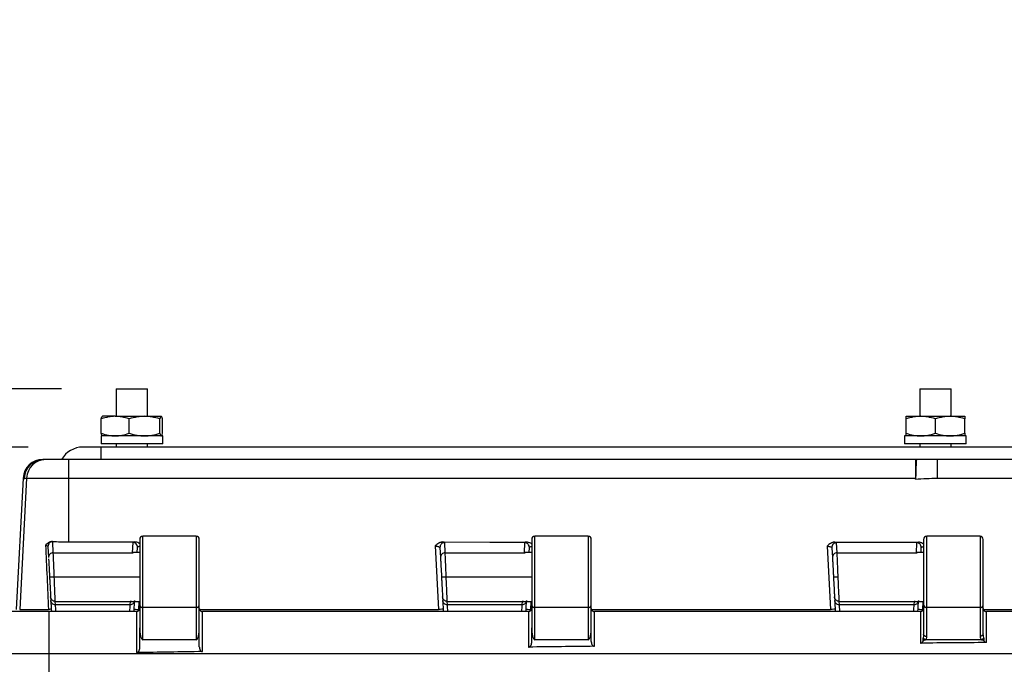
# Model space of a CAD drawing. Header units: inches. Extents: x 1.7 to 75.2, y 1.7 to 57.7.
# Tile 11 of 34: x 7.6 to 13.9, y 42.2 to 46.3. Entities that reach past the tile are written whole.
import ezdxf

# ---------------------------------------------------------------- set-up
doc = ezdxf.new("R2010")
doc.units = ezdxf.units.IN
doc.header["$LTSCALE"] = 7
doc.header["$MEASUREMENT"] = 0
doc.layers.add('DIMENSIONS', color=140, linetype='Continuous', lineweight=25)
doc.styles.add('SLDTEXTSTYLE0', font='TXT', dxfattribs={"width": 0.7})
doc.dimstyles.new('SLDDIMSTYLE0', dxfattribs={"dimtxt": 0.594727, "dimasz": 0.91, "dimexe": 0, "dimexo": 0.0625, "dimgap": 0.148682, "dimtad": 0, "dimtih": 1, "dimtoh": 1, "dimrnd": 1e-09, "dimzin": 12, "dimdsep": 46, "dimtxsty": 'SLDTEXTSTYLE0', "dimsah": 1, "dimcen": 0.09, "dimadec": 0, "dimazin": 3, "dimtfac": 1, "dimtofl": 0, "dimtmove": 0, "dimatfit": 3, "dimfxl": 0, "dimfrac": 2, "dimtolj": 1, "dimtzin": 12, "dimarcsym": 0})
doc.dimstyles.new('SLDDIMSTYLE1', dxfattribs={"dimtxt": 0.594727, "dimasz": 0.91, "dimexe": 0, "dimexo": 0.0625, "dimgap": 0.148682, "dimtad": 0, "dimtih": 1, "dimtoh": 1, "dimrnd": 1e-09, "dimdsep": 46, "dimtxsty": 'SLDTEXTSTYLE0', "dimsah": 1, "dimcen": 0.09, "dimadec": 0, "dimazin": 2, "dimtfac": 1, "dimtmove": 0, "dimatfit": 0, "dimfxl": 0, "dimfrac": 2, "dimtolj": 1, "dimtzin": 12, "dimarcsym": 0})

# ---------------------------------------------------------------- blocks, each defined once
blk = doc.blocks.new('_D_9')
at = {"layer": 'DIMENSIONS'}
for p, q in [((2.9811, 45.4252), (2.7814, 45.4252)), ((2.7814, 45.4252), (2.7814, 44.48)), ((4.7484, 45.4252), (4.9481, 45.4252)), ((4.9481, 45.4252), (4.9481, 44.48)), ((5.8206, 45.4252), (6.6492, 45.4252)), ((6.6492, 45.4252), (6.6492, 43.5946)), ((2.7814, 44.48), (2.9811, 44.48)), ((4.9481, 44.48), (4.7484, 44.48)), ((7.7002, 43.5946), (5.7742, 43.5946)), ((6.6492, 40.9309), (6.6492, 43.5946)), ((17.9108, 40.9309), (5.7742, 40.9309))]:
    blk.add_line(p, q, dxfattribs=at)
for points in [[(6.6492, 43.5946), (6.5092, 42.6846), (6.7892, 42.6846)], [(6.6492, 40.9309), (6.7892, 41.8409), (6.5092, 41.8409)]]:
    blk.add_solid(points, dxfattribs=at)
at = {"layer": 'DIMENSIONS', "char_height": 0.58333, "attachment_point": 1, "style": 'SLDTEXTSTYLE0'}
for s, insert in [('2.66', (2.9811, 46.3103)), ('67.7', (2.9811, 45.2319))]:
    blk.add_mtext(s, dxfattribs=dict(at, insert=insert))
blk = doc.blocks.new('_D_10')
at = {"layer": 'DIMENSIONS'}
for p, q in [((6.6492, 40.9309), (6.6492, 42.6809)), ((17.9108, 40.9309), (5.7742, 40.9309)), ((11.1217, 40.1832), (5.7742, 40.1832)), ((6.6492, 38.5702), (6.6492, 40.1832)), ((2.9811, 38.5702), (2.7814, 38.5702)), ((2.7814, 38.5702), (2.7814, 37.625)), ((4.7484, 38.5702), (4.9481, 38.5702)), ((4.9481, 38.5702), (4.9481, 37.625)), ((5.8206, 38.5702), (6.6492, 38.5702)), ((2.7814, 37.625), (2.9811, 37.625)), ((4.9481, 37.625), (4.7484, 37.625))]:
    blk.add_line(p, q, dxfattribs=at)
for points in [[(6.6492, 40.9309), (6.7892, 41.8409), (6.5092, 41.8409)], [(6.6492, 40.1832), (6.5092, 39.2732), (6.7892, 39.2732)]]:
    blk.add_solid(points, dxfattribs=at)
at = {"layer": 'DIMENSIONS', "char_height": 0.58333, "attachment_point": 1, "style": 'SLDTEXTSTYLE0'}
for s, insert in [('0.75', (2.9811, 39.4553)), ('19.0', (2.9811, 38.3769))]:
    blk.add_mtext(s, dxfattribs=dict(at, insert=insert))
blk = doc.blocks.new('_D_11')
at = {"layer": 'DIMENSIONS'}
for p, q in [((7.9127, 43.9659), (3.0856, 43.9659)), ((3.9606, 43.9659), (3.9606, 43.1832)), ((3.0769, 42.1049), (2.8772, 42.1049)), ((2.8772, 42.1049), (2.8772, 41.1597)), ((4.8442, 42.1049), (5.0439, 42.1049)), ((5.0439, 42.1049), (5.0439, 41.1597)), ((2.8772, 41.1597), (3.0769, 41.1597)), ((5.0439, 41.1597), (4.8442, 41.1597)), ((3.9606, 40.1832), (3.9606, 41.0265)), ((11.1217, 40.1832), (3.0856, 40.1832))]:
    blk.add_line(p, q, dxfattribs=at)
for points in [[(3.9606, 43.9659), (3.8206, 43.0559), (4.1006, 43.0559)], [(3.9606, 40.1832), (4.1006, 41.0932), (3.8206, 41.0932)]]:
    blk.add_solid(points, dxfattribs=at)
at = {"layer": 'DIMENSIONS', "char_height": 0.58333, "attachment_point": 1, "style": 'SLDTEXTSTYLE0'}
for s, insert in [('3.78', (3.0769, 42.99)), ('96.1', (3.0769, 41.9116))]:
    blk.add_mtext(s, dxfattribs=dict(at, insert=insert))

msp = doc.modelspace()

# ---------------------------------------------------------------- linework, layer by layer
for p, q in [((8.2627, 43.9659), (8.2627, 43.7909)), ((8.2627, 43.9659), (8.4627, 43.9659)), ((8.4627, 43.7909), (8.4627, 43.9659)), ((13.3877, 43.9659), (13.3877, 43.7909)), ((13.3877, 43.9659), (13.5877, 43.9659)), ((13.5877, 43.7909), (13.5877, 43.9659)), ((8.1671, 43.6826), (8.1671, 43.7741)), ((8.2563, 43.7909), (8.1754, 43.7909)), ((8.2563, 43.7909), (8.4432, 43.7909)), ((8.3454, 43.6826), (8.3454, 43.7741)), ((8.4432, 43.7909), (8.5496, 43.7909)), ((8.541, 43.6826), (8.541, 43.7741)), ((8.5582, 43.6826), (8.5582, 43.7741)), ((13.3002, 43.7909), (13.3939, 43.7909)), ((13.3002, 43.6826), (13.3002, 43.7741)), ((13.3939, 43.7909), (13.5814, 43.7909)), ((13.4877, 43.6826), (13.4877, 43.7741)), ((13.5814, 43.7909), (13.6752, 43.7909)), ((13.6752, 43.6826), (13.6752, 43.7741)), ((8.1658, 43.6659), (8.1658, 43.6159)), ((8.5595, 43.6659), (8.1658, 43.6659)), ((8.5595, 43.6159), (8.5595, 43.6659)), ((13.2908, 43.6659), (13.2908, 43.6159)), ((13.6845, 43.6659), (13.2908, 43.6659)), ((13.6845, 43.6159), (13.6845, 43.6659)), ((8.1672, 43.5946), (8.0502, 43.5946)), ((8.5595, 43.6159), (8.1658, 43.6159)), ((29.0582, 43.5946), (8.1672, 43.5946)), ((8.1672, 43.5159), (8.1672, 43.5946)), ((8.2627, 43.6159), (8.2627, 43.5946)), ((8.4627, 43.5946), (8.4627, 43.6159)), ((13.6845, 43.6159), (13.2908, 43.6159)), ((13.3877, 43.6159), (13.3877, 43.5946)), ((13.5877, 43.5946), (13.5877, 43.6159)), ((7.8, 43.5159), (7.7938, 43.5159)), ((7.8003, 43.5159), (7.8002, 43.5159)), ((7.8157, 43.5159), (7.8003, 43.5159)), ((7.9584, 43.5159), (7.8157, 43.5159)), ((13.3613, 43.5159), (7.9584, 43.5159)), ((13.3676, 43.5159), (13.3613, 43.5159)), ((23.7248, 43.5159), (13.5006, 43.5159)), ((7.669, 43.3974), (7.625, 42.5585)), ((7.6909, 43.3974), (7.6469, 42.5585)), ((7.669, 43.3974), (7.6752, 43.3974)), ((7.6752, 43.3909), (7.6755, 43.3974)), ((7.6754, 43.3974), (7.6755, 43.3974)), ((7.6755, 43.3974), (7.6909, 43.3974)), ((7.6909, 43.3974), (7.9578, 43.3974)), ((7.9578, 43.3974), (7.9576, 42.9905)), ((7.9578, 43.3974), (13.361, 43.3974)), ((13.361, 43.3974), (13.3613, 43.3974)), ((13.361, 43.3913), (13.361, 43.3974)), ((13.5003, 43.3974), (23.7251, 43.3974)), ((13.361, 43.3909), (13.361, 43.3913)), ((8.7727, 43.0259), (8.4327, 43.0259)), ((8.4327, 42.5712), (8.4327, 43.0259)), ((8.7727, 43.0259), (8.7727, 42.5712)), ((11.2727, 43.0259), (10.9327, 43.0259)), ((10.9327, 42.5712), (10.9327, 43.0259)), ((11.2727, 43.0259), (11.2727, 42.5712)), ((13.7727, 43.0259), (13.4327, 43.0259)), ((13.4327, 42.5712), (13.4327, 43.0259)), ((13.7727, 43.0259), (13.7727, 42.5712)), ((7.8273, 42.9601), (7.831, 42.8896)), ((7.861, 42.921), (7.8573, 42.9915)), ((8.3678, 42.9865), (8.3644, 42.921)), ((8.4127, 43.0059), (8.4127, 42.5862)), ((8.7927, 42.5862), (8.7927, 43.0059)), ((10.2971, 42.9639), (10.3184, 42.5585)), ((10.361, 42.921), (10.3576, 42.9856)), ((10.8677, 42.9853), (10.8644, 42.921)), ((10.9127, 43.0059), (10.9127, 42.5862)), ((11.2927, 42.5862), (11.2927, 43.0059)), ((12.7972, 42.963), (12.8183, 42.5585)), ((12.861, 42.921), (12.8577, 42.9846)), ((13.3677, 42.9845), (13.3644, 42.921)), ((13.4127, 43.0059), (13.4127, 42.5862)), ((13.7927, 42.5862), (13.7927, 43.0059)), ((7.861, 42.921), (8.3644, 42.921)), ((8.3644, 42.921), (8.3713, 42.9201)), ((8.4127, 42.9219), (8.3713, 42.9219)), ((8.396, 42.9219), (8.3977, 42.9551)), ((10.3277, 42.9542), (10.331, 42.8896)), ((10.361, 42.921), (10.8644, 42.921)), ((10.8644, 42.921), (10.8713, 42.9201)), ((10.9127, 42.9219), (10.8713, 42.9219)), ((10.896, 42.9219), (10.8977, 42.9539)), ((12.8277, 42.9532), (12.831, 42.8896)), ((12.861, 42.921), (13.3644, 42.921)), ((13.3644, 42.921), (13.3713, 42.9201)), ((13.4127, 42.9219), (13.3713, 42.9219)), ((13.396, 42.9219), (13.3976, 42.9531)), ((8.4127, 42.7659), (7.8676, 42.7659)), ((10.9127, 42.7659), (10.3676, 42.7659)), ((7.8442, 42.639), (7.8454, 42.6165)), ((7.8741, 42.6108), (8.3512, 42.6108)), ((7.8753, 42.5882), (7.8741, 42.6108)), ((8.35, 42.5882), (7.8753, 42.5882)), ((8.3512, 42.6108), (8.35, 42.5882)), ((8.358, 42.6116), (8.3512, 42.6108)), ((8.358, 42.6099), (8.4127, 42.6099)), ((8.4072, 42.5585), (8.4099, 42.6099)), ((8.4127, 42.5862), (8.4127, 42.4414)), ((8.7927, 42.4414), (8.7927, 42.5862)), ((10.3442, 42.639), (10.3454, 42.6165)), ((10.3741, 42.6108), (10.8512, 42.6108)), ((10.3753, 42.5882), (10.3741, 42.6108)), ((10.85, 42.5882), (10.3753, 42.5882)), ((10.8512, 42.6108), (10.85, 42.5882)), ((10.858, 42.6116), (10.8512, 42.6108)), ((10.858, 42.6099), (10.9127, 42.6099)), ((10.9072, 42.5585), (10.9099, 42.6099)), ((10.9127, 42.5862), (10.9127, 42.4414)), ((11.2927, 42.4414), (11.2927, 42.5862)), ((12.8442, 42.639), (12.8454, 42.6165)), ((12.8741, 42.6108), (13.3512, 42.6108)), ((12.8753, 42.5882), (12.8741, 42.6108)), ((13.35, 42.5882), (12.8753, 42.5882)), ((13.3512, 42.6108), (13.35, 42.5882)), ((13.3583, 42.6108), (13.3512, 42.6108)), ((13.3583, 42.6099), (13.4127, 42.6099)), ((13.4072, 42.5585), (13.4099, 42.6099)), ((13.4127, 42.5862), (13.4127, 42.4009)), ((13.7927, 42.403), (13.7927, 42.5862)), ((7.8318, 42.5459), (7.1587, 42.5459)), ((7.6469, 42.5585), (7.8306, 42.5585)), ((7.8318, 42.5459), (7.832, 42.2778)), ((8.3927, 42.5459), (7.8318, 42.5459)), ((8.3929, 42.5459), (8.3929, 42.2838)), ((8.7727, 42.5712), (8.4327, 42.5712)), ((8.4327, 42.3659), (8.4327, 42.5712)), ((8.7727, 42.5712), (8.7727, 42.3659)), ((8.7942, 42.5585), (10.3184, 42.5585)), ((10.8927, 42.5459), (8.8129, 42.5459)), ((8.8129, 42.2904), (8.8129, 42.5459)), ((10.8928, 42.5459), (10.8928, 42.3191)), ((11.2727, 42.5712), (10.9327, 42.5712)), ((10.9327, 42.3659), (10.9327, 42.5712)), ((11.2727, 42.5712), (11.2727, 42.3659)), ((11.2933, 42.5585), (12.8183, 42.5585)), ((11.3128, 42.324), (11.3128, 42.5459)), ((13.3927, 42.5459), (11.3128, 42.5459)), ((13.3928, 42.5459), (13.3927, 42.5459)), ((13.3928, 42.5459), (13.3928, 42.3445)), ((13.7727, 42.5712), (13.4327, 42.5712)), ((13.4327, 42.3859), (13.4327, 42.5712)), ((13.7727, 42.5712), (13.7727, 42.388)), ((13.7927, 42.5585), (15.3183, 42.5585)), ((13.8128, 42.5459), (13.8127, 42.5459)), ((13.8128, 42.3478), (13.8128, 42.5459)), ((15.8927, 42.5459), (13.8128, 42.5459)), ((8.4127, 42.3151), (8.4127, 42.4414)), ((8.7927, 42.3217), (8.7927, 42.4414)), ((10.9127, 42.3503), (10.9127, 42.4414)), ((11.2927, 42.3553), (11.2927, 42.4414)), ((8.7727, 42.3659), (8.4327, 42.3659)), ((11.2727, 42.3659), (10.9327, 42.3659)), ((13.4268, 42.3659), (13.4228, 42.3659)), ((13.7799, 42.3659), (13.4268, 42.3659)), ((13.7846, 42.3659), (13.7799, 42.3659)), ((7.1821, 42.2778), (7.832, 42.2778)), ((7.832, 42.2778), (29.1855, 42.2778))]:
    msp.add_line(p, q)
at = {"flags": 128}
for points in [[(7.9576, 42.9905), (8.1938, 42.9904), (8.3794, 42.9903)], [(10.3463, 42.9894), (10.6448, 42.9892), (10.8793, 42.9891)], [(12.8463, 42.9884), (13.1447, 42.9884), (13.3792, 42.9883)]]:
    msp.add_lwpolyline(points, dxfattribs=at)
for centre, radius, start, end in [((8.0502, 43.4379), 0.1567, 90, 150.16262), ((7.7938, 43.3909), 0.125, 90, 177), ((7.8003, 43.3909), 0.125, 90.00012, 177.00014), ((7.8157, 43.3909), 0.125, 90.00042, 177.00048), ((13.6999, 43.426), 5.7423, 179.10339, 180.2854), ((25.0104, 43.426), 11.6494, 179.55806, 180.14068), ((8.4327, 43.0059), 0.02, 90, 180), ((8.7727, 43.0059), 0.02, 0, 90), ((10.9327, 43.0059), 0.02, 90, 180), ((11.2727, 43.0059), 0.02, 0, 90), ((13.4327, 43.0059), 0.02, 90, 180), ((13.7727, 43.0059), 0.02, 0, 90), ((8.4305, 42.5891), 0.018, 189.36406, 276.99646), ((8.7749, 42.5891), 0.018, 263.00354, 350.63594), ((10.9305, 42.5891), 0.018, 189.36406, 276.99646), ((11.2749, 42.5891), 0.018, 263.00354, 350.63594), ((13.4305, 42.5891), 0.018, 189.36406, 276.99646), ((13.7749, 42.5891), 0.018, 263.00354, 350.63594), ((10.8777, 42.2455), 3.0458, 179.39256, 181.96873)]:
    msp.add_arc(centre, radius, start, end)
for points, knots in [([(8.2563, 43.7909), (8.242, 43.7909), (8.2279, 43.7895), (8.1988, 43.784), (8.1837, 43.7799), (8.1671, 43.7741)], [0, 0, 0, 0, 0.5, 0.5, 1, 1, 1, 1]), ([(8.1671, 43.7741), (8.1687, 43.7799), (8.1702, 43.784), (8.173, 43.7895), (8.1744, 43.7909), (8.1758, 43.7909)], [0, 0, 0, 0, 0.5, 0.5, 1, 1, 1, 1]), ([(8.3454, 43.7741), (8.3289, 43.7799), (8.3138, 43.784), (8.2846, 43.7895), (8.2706, 43.7909), (8.2563, 43.7909)], [0, 0, 0, 0, 0.5, 0.5, 1, 1, 1, 1]), ([(8.4432, 43.7909), (8.4275, 43.7909), (8.4121, 43.7895), (8.3801, 43.784), (8.3635, 43.7799), (8.3454, 43.7741)], [0, 0, 0, 0, 0.5, 0.5, 1, 1, 1, 1]), ([(8.541, 43.7741), (8.5228, 43.7799), (8.5063, 43.784), (8.4743, 43.7895), (8.4589, 43.7909), (8.4432, 43.7909)], [0, 0, 0, 0, 0.5, 0.5, 1, 1, 1, 1]), ([(8.5496, 43.7909), (8.5482, 43.7909), (8.5468, 43.7895), (8.544, 43.784), (8.5426, 43.7799), (8.541, 43.7741)], [0, 0, 0, 0, 0.5, 0.5, 1, 1, 1, 1]), ([(8.5582, 43.7741), (8.5566, 43.7799), (8.5552, 43.784), (8.5523, 43.7895), (8.551, 43.7909), (8.5496, 43.7909)], [0, 0, 0, 0, 0.5, 0.5, 1, 1, 1, 1]), ([(13.3939, 43.7909), (13.3789, 43.7909), (13.3641, 43.7895), (13.3334, 43.784), (13.3176, 43.7799), (13.3002, 43.7741)], [0, 0, 0, 0, 0.5, 0.5, 1, 1, 1, 1]), ([(13.3002, 43.7741), (13.3002, 43.7799), (13.3002, 43.784), (13.3002, 43.7895), (13.3002, 43.7909), (13.3002, 43.7909)], [0, 0, 0, 0, 0.5, 0.5, 1, 1, 1, 1]), ([(13.4877, 43.7741), (13.4703, 43.7799), (13.4544, 43.784), (13.4238, 43.7895), (13.409, 43.7909), (13.3939, 43.7909)], [0, 0, 0, 0, 0.5, 0.5, 1, 1, 1, 1]), ([(13.5814, 43.7909), (13.5664, 43.7909), (13.5516, 43.7895), (13.5209, 43.784), (13.5051, 43.7799), (13.4877, 43.7741)], [0, 0, 0, 0, 0.5, 0.5, 1, 1, 1, 1]), ([(13.6752, 43.7741), (13.6578, 43.7799), (13.6419, 43.784), (13.6113, 43.7895), (13.5965, 43.7909), (13.5814, 43.7909)], [0, 0, 0, 0, 0.5, 0.5, 1, 1, 1, 1]), ([(13.6752, 43.7909), (13.6752, 43.7909), (13.6752, 43.7895), (13.6752, 43.784), (13.6752, 43.7799), (13.6752, 43.7741)], [0, 0, 0, 0, 0.5, 0.5, 1, 1, 1, 1]), ([(8.1671, 43.6826), (8.1837, 43.6768), (8.1988, 43.6727), (8.2279, 43.6672), (8.242, 43.6659), (8.2563, 43.6659)], [0, 0, 0, 0, 0.5, 0.5, 1, 1, 1, 1]), ([(8.1758, 43.6659), (8.1744, 43.6659), (8.173, 43.6672), (8.1702, 43.6727), (8.1687, 43.6768), (8.1671, 43.6826)], [0, 0, 0, 0, 0.5, 0.5, 1, 1, 1, 1]), ([(8.2563, 43.6659), (8.2706, 43.6659), (8.2846, 43.6672), (8.3138, 43.6727), (8.3289, 43.6768), (8.3454, 43.6826)], [0, 0, 0, 0, 0.5, 0.5, 1, 1, 1, 1]), ([(8.3454, 43.6826), (8.3635, 43.6768), (8.3801, 43.6727), (8.4121, 43.6672), (8.4275, 43.6659), (8.4432, 43.6659)], [0, 0, 0, 0, 0.5, 0.5, 1, 1, 1, 1]), ([(8.4432, 43.6659), (8.4589, 43.6659), (8.4743, 43.6672), (8.5063, 43.6727), (8.5228, 43.6768), (8.541, 43.6826)], [0, 0, 0, 0, 0.5, 0.5, 1, 1, 1, 1]), ([(8.541, 43.6826), (8.5426, 43.6768), (8.544, 43.6727), (8.5468, 43.6672), (8.5482, 43.6659), (8.5496, 43.6659)], [0, 0, 0, 0, 0.5, 0.5, 1, 1, 1, 1]), ([(8.5496, 43.6659), (8.551, 43.6659), (8.5523, 43.6672), (8.5552, 43.6727), (8.5566, 43.6768), (8.5582, 43.6826)], [0, 0, 0, 0, 0.5, 0.5, 1, 1, 1, 1]), ([(13.3002, 43.6826), (13.3176, 43.6768), (13.3334, 43.6727), (13.3641, 43.6672), (13.3789, 43.6659), (13.3939, 43.6659)], [0, 0, 0, 0, 0.5, 0.5, 1, 1, 1, 1]), ([(13.3002, 43.6659), (13.3002, 43.6659), (13.3002, 43.6672), (13.3002, 43.6727), (13.3002, 43.6768), (13.3002, 43.6826)], [0, 0, 0, 0, 0.5, 0.5, 1, 1, 1, 1]), ([(13.3939, 43.6659), (13.409, 43.6659), (13.4238, 43.6672), (13.4544, 43.6727), (13.4703, 43.6768), (13.4877, 43.6826)], [0, 0, 0, 0, 0.5, 0.5, 1, 1, 1, 1]), ([(13.4877, 43.6826), (13.5051, 43.6768), (13.5209, 43.6727), (13.5516, 43.6672), (13.5664, 43.6659), (13.5814, 43.6659)], [0, 0, 0, 0, 0.5, 0.5, 1, 1, 1, 1]), ([(13.5814, 43.6659), (13.5965, 43.6659), (13.6113, 43.6672), (13.6419, 43.6727), (13.6578, 43.6768), (13.6752, 43.6826)], [0, 0, 0, 0, 0.5, 0.5, 1, 1, 1, 1]), ([(13.6752, 43.6826), (13.6752, 43.6768), (13.6752, 43.6727), (13.6752, 43.6672), (13.6752, 43.6659), (13.6752, 43.6659)], [0, 0, 0, 0, 0.5, 0.5, 1, 1, 1, 1]), ([(7.7141, 43.4816), (7.7141, 43.4816), (7.7008, 43.4731), (7.6836, 43.4435), (7.678, 43.4128), (7.6752, 43.3974)], [0, 0, 0, 0, 0.0016879, 0.500844, 1, 1, 1, 1]), ([(7.6754, 43.3974), (7.6771, 43.429), (7.6915, 43.4598), (7.737, 43.5034), (7.7686, 43.5159), (7.8002, 43.5159)], [0, 0, 0, 0, 0.5, 0.5, 1, 1, 1, 1]), ([(13.3676, 43.5159), (13.3665, 43.5159), (13.3655, 43.5034), (13.3634, 43.4597), (13.3624, 43.429), (13.3613, 43.3974)], [0, 0, 0, 0, 0.5, 0.5, 1, 1, 1, 1]), ([(13.5003, 43.3974), (13.5003, 43.429), (13.5003, 43.4597), (13.5004, 43.4924), (13.5004, 43.5011), (13.5005, 43.5128), (13.5006, 43.5159), (13.5006, 43.5159)], [0, 0, 0, 0, 0.5, 0.5, 0.75, 0.75, 1, 1, 1, 1]), ([(7.8564, 42.9926), (7.8562, 42.9926), (7.8559, 42.9926), (7.8553, 42.9926), (7.8543, 42.9926), (7.8522, 42.9925), (7.8481, 42.9921), (7.8402, 42.9901), (7.8307, 42.9854), (7.8207, 42.9778), (7.815, 42.9721), (7.8119, 42.9689)], [0, 0, 0, 0, 0.008517, 0.017168, 0.034453, 0.068968, 0.137904, 0.276105, 0.54103, 0.74611, 1, 1, 1, 1]), ([(7.8573, 42.9915), (7.8492, 42.9915), (7.8411, 42.988), (7.83, 42.9763), (7.8269, 42.9681), (7.8273, 42.9601)], [0, 0, 0, 0, 0.5, 0.5, 1, 1, 1, 1]), ([(8.3977, 42.9551), (8.3982, 42.9631), (8.3951, 42.9713), (8.384, 42.983), (8.3759, 42.9864), (8.3678, 42.9865)], [0, 0, 0, 0, 0.5, 0.5, 1, 1, 1, 1]), ([(8.4127, 42.9775), (8.4106, 42.9793), (8.405, 42.9842), (8.3934, 42.9886), (8.3841, 42.9897), (8.3794, 42.9903)], [0, 0, 0, 0, 0.224162, 0.611325, 1, 1, 1, 1]), ([(8.3977, 42.9551), (8.3983, 42.9561), (8.3994, 42.9583), (8.4051, 42.961), (8.4107, 42.9622), (8.4127, 42.9626)], [0, 0, 0, 0, 0.389011, 0.7770735, 1, 1, 1, 1]), ([(10.3463, 42.9894), (10.345, 42.9893), (10.3423, 42.9892), (10.3382, 42.9887), (10.3342, 42.9878), (10.3303, 42.9866), (10.3265, 42.9852), (10.3229, 42.9836), (10.3165, 42.9802), (10.3075, 42.974), (10.3007, 42.9673), (10.2971, 42.9639)], [0, 0, 0, 0, 0.071464, 0.14315, 0.214881, 0.286433, 0.357593, 0.428178, 0.498069, 0.737993, 1, 1, 1, 1]), ([(10.2971, 42.9639), (10.3051, 42.9635), (10.3129, 42.9621), (10.3242, 42.9586), (10.3275, 42.9563), (10.3277, 42.9542)], [0, 0, 0, 0, 0.5, 0.5, 1, 1, 1, 1]), ([(10.3576, 42.9856), (10.3495, 42.9856), (10.3414, 42.9821), (10.3303, 42.9704), (10.3272, 42.9622), (10.3277, 42.9542)], [0, 0, 0, 0, 0.5, 0.5, 1, 1, 1, 1]), ([(10.8977, 42.9539), (10.8981, 42.962), (10.8951, 42.9701), (10.8839, 42.9818), (10.8758, 42.9853), (10.8677, 42.9853)], [0, 0, 0, 0, 0.5, 0.5, 1, 1, 1, 1]), ([(10.9127, 42.9762), (10.9106, 42.9781), (10.905, 42.983), (10.8933, 42.9874), (10.884, 42.9886), (10.8793, 42.9891)], [0, 0, 0, 0, 0.226866, 0.61268, 1, 1, 1, 1]), ([(10.8977, 42.9539), (10.8982, 42.955), (10.8994, 42.9571), (10.9051, 42.9599), (10.9106, 42.961), (10.9127, 42.9614)], [0, 0, 0, 0, 0.387803, 0.774663, 1, 1, 1, 1]), ([(12.8463, 42.9884), (12.845, 42.9884), (12.8423, 42.9883), (12.8382, 42.9878), (12.8342, 42.9869), (12.8303, 42.9857), (12.8265, 42.9843), (12.8229, 42.9827), (12.8165, 42.9793), (12.8076, 42.9731), (12.8007, 42.9664), (12.7972, 42.963)], [0, 0, 0, 0, 0.0714657, 0.1431534, 0.2148846, 0.2864374, 0.357596, 0.4281799, 0.4980687, 0.7380044, 1, 1, 1, 1]), ([(12.7972, 42.963), (12.8051, 42.9625), (12.813, 42.9612), (12.8243, 42.9576), (12.8276, 42.9554), (12.8277, 42.9532)], [0, 0, 0, 0, 0.5, 0.5, 1, 1, 1, 1]), ([(12.8577, 42.9846), (12.8495, 42.9846), (12.8415, 42.9812), (12.8303, 42.9695), (12.8273, 42.9613), (12.8277, 42.9532)], [0, 0, 0, 0, 0.5, 0.5, 1, 1, 1, 1]), ([(13.3976, 42.9531), (13.3981, 42.9611), (13.395, 42.9693), (13.3839, 42.981), (13.3758, 42.9845), (13.3677, 42.9845)], [0, 0, 0, 0, 0.5, 0.5, 1, 1, 1, 1]), ([(13.4127, 42.9753), (13.4106, 42.9772), (13.4049, 42.9821), (13.3932, 42.9866), (13.3839, 42.9877), (13.3792, 42.9883)], [0, 0, 0, 0, 0.229092, 0.613794, 1, 1, 1, 1]), ([(13.3976, 42.9531), (13.3982, 42.9541), (13.3993, 42.9563), (13.4051, 42.959), (13.4106, 42.9602), (13.4127, 42.9606)], [0, 0, 0, 0, 0.386853, 0.772767, 1, 1, 1, 1]), ([(7.861, 42.921), (7.8529, 42.921), (7.8448, 42.9175), (7.8337, 42.9058), (7.8306, 42.8976), (7.831, 42.8896)], [0, 0, 0, 0, 0.5, 0.5, 1, 1, 1, 1]), ([(7.8676, 42.7659), (7.866, 42.8039), (7.8644, 42.8416), (7.8626, 42.8842), (7.8621, 42.896), (7.8613, 42.9133), (7.8611, 42.9189), (7.861, 42.921)], [0, 0, 0, 0, 0.5, 0.5, 0.75, 0.75, 1, 1, 1, 1]), ([(10.361, 42.921), (10.3529, 42.921), (10.3448, 42.9175), (10.3337, 42.9058), (10.3306, 42.8976), (10.331, 42.8896)], [0, 0, 0, 0, 0.5, 0.5, 1, 1, 1, 1]), ([(10.3676, 42.7659), (10.366, 42.8039), (10.3644, 42.8416), (10.3626, 42.8842), (10.3621, 42.896), (10.3613, 42.9133), (10.3611, 42.9189), (10.361, 42.921)], [0, 0, 0, 0, 0.5, 0.5, 0.75, 0.75, 1, 1, 1, 1]), ([(12.861, 42.921), (12.8529, 42.921), (12.8448, 42.9175), (12.8337, 42.9058), (12.8306, 42.8976), (12.831, 42.8896)], [0, 0, 0, 0, 0.5, 0.5, 1, 1, 1, 1]), ([(12.8676, 42.7659), (12.866, 42.8039), (12.8644, 42.8416), (12.8626, 42.8842), (12.8621, 42.896), (12.8613, 42.9133), (12.8611, 42.9189), (12.861, 42.921)], [0, 0, 0, 0, 0.5, 0.5, 0.75, 0.75, 1, 1, 1, 1]), ([(7.8315, 42.8812), (7.8315, 42.8799), (7.8318, 42.8748), (7.8331, 42.8502), (7.8351, 42.8116), (7.8367, 42.7811), (7.8375, 42.7659)], [0, 0, 0, 0, 0.10649, 0.404198, 0.70205, 1, 1, 1, 1]), ([(10.331, 42.8896), (10.331, 42.8894), (10.3311, 42.889), (10.3311, 42.8877), (10.3313, 42.8852), (10.3315, 42.8814), (10.3318, 42.8751), (10.3322, 42.868), (10.3325, 42.862), (10.3326, 42.8607), (10.3326, 42.8603), (10.3326, 42.8598), (10.3327, 42.8587), (10.3328, 42.8552), (10.3336, 42.8411), (10.3348, 42.818), (10.3361, 42.7938), (10.3367, 42.7819), (10.337, 42.7758), (10.3373, 42.7705), (10.3374, 42.7674), (10.3375, 42.7659)], [0, 0, 0, 0, 0.0195548, 0.0612515, 0.1251135, 0.1890056, 0.2502288, 0.3752407, 0.4065385, 0.4085177, 0.4104939, 0.414437, 0.4222868, 0.4378405, 0.5004295, 0.7495764, 0.8746977, 0.9118952, 0.9490865, 0.9745413, 1, 1, 1, 1]), ([(12.831, 42.8896), (12.831, 42.8894), (12.8311, 42.889), (12.8311, 42.8877), (12.8313, 42.8852), (12.8315, 42.8814), (12.8318, 42.8751), (12.8321, 42.8688), (12.8324, 42.8634), (12.8325, 42.8625), (12.8325, 42.8616), (12.8326, 42.8599), (12.8328, 42.8559), (12.8336, 42.8411), (12.8348, 42.818), (12.8361, 42.7938), (12.8367, 42.7819), (12.837, 42.7758), (12.8373, 42.7705), (12.8374, 42.7674), (12.8375, 42.7659)], [0, 0, 0, 0, 0.019467, 0.061163, 0.125113, 0.188993, 0.250229, 0.375241, 0.384698, 0.394072, 0.399919, 0.406541, 0.437841, 0.50043, 0.749576, 0.874698, 0.911901, 0.949098, 0.974547, 1, 1, 1, 1]), ([(7.8375, 42.7659), (7.8376, 42.7647), (7.8378, 42.7609), (7.8382, 42.7532), (7.8387, 42.7427), (7.8393, 42.7313), (7.8401, 42.7165), (7.8407, 42.7052), (7.8411, 42.6978), (7.8411, 42.697), (7.8411, 42.697), (7.8411, 42.697), (7.8411, 42.697), (7.8411, 42.6969), (7.8411, 42.6969), (7.8411, 42.6969), (7.8411, 42.6968), (7.8412, 42.6966), (7.8412, 42.6963), (7.8412, 42.6958), (7.8412, 42.6952), (7.8412, 42.6948), (7.8413, 42.693), (7.8416, 42.6882), (7.8422, 42.6765), (7.8429, 42.6634), (7.8434, 42.6535), (7.8437, 42.6476), (7.8439, 42.6434), (7.8441, 42.6405), (7.8441, 42.6395), (7.8442, 42.639)], [0, 0, 0, 0, 0.019353, 0.061061, 0.125145, 0.188963, 0.250265, 0.375231, 0.390872, 0.39088, 0.390887, 0.390903, 0.390933, 0.390994, 0.391115, 0.391356, 0.391833, 0.392763, 0.394531, 0.397703, 0.402587, 0.405523, 0.406513, 0.43779, 0.500322, 0.648999, 0.750055, 0.802856, 0.875035, 0.947946, 1, 1, 1, 1]), ([(7.8676, 42.7659), (7.8664, 42.7659), (7.8642, 42.7659), (7.861, 42.7659), (7.8581, 42.7659), (7.8554, 42.7659), (7.8531, 42.7659), (7.851, 42.7659), (7.8492, 42.7659), (7.8477, 42.7659), (7.8453, 42.7659), (7.8425, 42.7659), (7.8397, 42.7659), (7.8379, 42.7659), (7.8376, 42.7659), (7.8375, 42.7659)], [0, 0, 0, 0, 0.07301, 0.141747, 0.206172, 0.266234, 0.321903, 0.373172, 0.420056, 0.462586, 0.500792, 0.625493, 0.750384, 0.875226, 1, 1, 1, 1]), ([(7.8741, 42.6108), (7.874, 42.6149), (7.8732, 42.6336), (7.8714, 42.6758), (7.8707, 42.6923), (7.8692, 42.7278), (7.8684, 42.7468), (7.8676, 42.7659)], [0, 0, 0, 0, 0.5, 0.5, 0.75, 0.75, 1, 1, 1, 1]), ([(10.3375, 42.7659), (10.3376, 42.7647), (10.3378, 42.7609), (10.3382, 42.7532), (10.3387, 42.7427), (10.3393, 42.7313), (10.3401, 42.7165), (10.3407, 42.7043), (10.3412, 42.696), (10.3413, 42.6943), (10.3413, 42.6939), (10.3413, 42.6932), (10.3414, 42.6918), (10.3416, 42.6874), (10.3422, 42.6765), (10.3429, 42.6634), (10.3434, 42.6535), (10.3437, 42.6476), (10.3439, 42.6434), (10.3441, 42.6405), (10.3441, 42.6395), (10.3442, 42.639)], [0, 0, 0, 0, 0.019273, 0.060981, 0.125145, 0.188957, 0.250265, 0.375231, 0.406511, 0.408277, 0.410069, 0.413728, 0.421347, 0.43779, 0.500322, 0.649032, 0.750055, 0.802867, 0.875035, 0.947953, 1, 1, 1, 1]), ([(10.3676, 42.7659), (10.3664, 42.7659), (10.3642, 42.7659), (10.361, 42.7659), (10.3581, 42.7659), (10.3554, 42.7659), (10.3531, 42.7659), (10.351, 42.7659), (10.3492, 42.7659), (10.3477, 42.7659), (10.3453, 42.7659), (10.3425, 42.7659), (10.3397, 42.7659), (10.3379, 42.7659), (10.3376, 42.7659), (10.3375, 42.7659)], [0, 0, 0, 0, 0.07301, 0.141747, 0.206171, 0.266234, 0.321902, 0.373171, 0.420055, 0.462585, 0.500792, 0.625493, 0.750384, 0.875226, 1, 1, 1, 1]), ([(10.3741, 42.6108), (10.374, 42.6149), (10.3732, 42.6336), (10.3714, 42.6758), (10.3707, 42.6923), (10.3692, 42.7278), (10.3684, 42.7468), (10.3676, 42.7659)], [0, 0, 0, 0, 0.5, 0.5, 0.75, 0.75, 1, 1, 1, 1]), ([(12.8375, 42.7659), (12.8376, 42.7647), (12.8378, 42.7609), (12.8382, 42.7532), (12.8387, 42.7427), (12.8393, 42.7313), (12.8401, 42.7165), (12.8407, 42.7056), (12.8411, 42.698), (12.8412, 42.6964), (12.8413, 42.6936), (12.8416, 42.6882), (12.8422, 42.6765), (12.8429, 42.6634), (12.8434, 42.6535), (12.8437, 42.6476), (12.8439, 42.6434), (12.8441, 42.6405), (12.8441, 42.6395), (12.8442, 42.639)], [0, 0, 0, 0, 0.019171, 0.060879, 0.125145, 0.188949, 0.250265, 0.375231, 0.383995, 0.393535, 0.406513, 0.43779, 0.500322, 0.649077, 0.750055, 0.802881, 0.875035, 0.947962, 1, 1, 1, 1]), ([(12.8676, 42.7659), (12.8664, 42.7659), (12.8642, 42.7659), (12.861, 42.7659), (12.858, 42.7659), (12.8554, 42.7659), (12.853, 42.7659), (12.851, 42.7659), (12.8492, 42.7659), (12.8477, 42.7659), (12.8452, 42.7659), (12.8421, 42.7659), (12.8394, 42.7659), (12.8378, 42.7659), (12.8376, 42.7659), (12.8375, 42.7659)], [0, 0, 0, 0, 0.073425, 0.142474, 0.207106, 0.267272, 0.322941, 0.374106, 0.420784, 0.463005, 0.5008, 0.640873, 0.770904, 0.8906, 1, 1, 1, 1]), ([(12.8741, 42.6108), (12.874, 42.6149), (12.8732, 42.6336), (12.8714, 42.6758), (12.8707, 42.6923), (12.8692, 42.7278), (12.8684, 42.7468), (12.8676, 42.7659)], [0, 0, 0, 0, 0.5, 0.5, 0.75, 0.75, 1, 1, 1, 1]), ([(7.8741, 42.6108), (7.8665, 42.6108), (7.859, 42.6138), (7.848, 42.6242), (7.8446, 42.6315), (7.8442, 42.639)], [0, 0, 0, 0, 0.5, 0.5, 1, 1, 1, 1]), ([(7.8753, 42.5882), (7.8677, 42.5882), (7.8601, 42.5912), (7.8492, 42.6016), (7.8457, 42.609), (7.8454, 42.6165)], [0, 0, 0, 0, 0.5, 0.5, 1, 1, 1, 1]), ([(7.8455, 42.6128), (7.8457, 42.6099), (7.8461, 42.6029), (7.8474, 42.5772), (7.8486, 42.5544), (7.849, 42.5474)], [0, 0, 0, 0, 0.327269, 0.79304, 1, 1, 1, 1]), ([(7.8782, 42.5459), (7.8779, 42.5499), (7.877, 42.5641), (7.8758, 42.5808), (7.8755, 42.5858), (7.8753, 42.5882)], [0, 0, 0, 0, 0.168564, 0.597975, 1, 1, 1, 1]), ([(8.35, 42.5882), (8.3499, 42.5859), (8.3495, 42.5811), (8.3485, 42.5663), (8.3477, 42.5541), (8.3474, 42.55), (8.3472, 42.5459)], [0, 0, 0, 0, 0.40214, 0.831436, 0.831493, 1, 1, 1, 1]), ([(8.38, 42.6165), (8.3796, 42.609), (8.3762, 42.6016), (8.3652, 42.5912), (8.3576, 42.5882), (8.35, 42.5882)], [0, 0, 0, 0, 0.5, 0.5, 1, 1, 1, 1]), ([(8.3763, 42.5459), (8.377, 42.5596), (8.3784, 42.585), (8.3795, 42.6068), (8.3797, 42.6115), (8.3798, 42.6133)], [0, 0, 0, 0, 0.4178999, 0.7742028, 1, 1, 1, 1]), ([(10.3741, 42.6108), (10.3665, 42.6108), (10.359, 42.6138), (10.348, 42.6242), (10.3446, 42.6315), (10.3442, 42.639)], [0, 0, 0, 0, 0.5, 0.5, 1, 1, 1, 1]), ([(10.3753, 42.5882), (10.3677, 42.5882), (10.3601, 42.5912), (10.3492, 42.6016), (10.3457, 42.609), (10.3454, 42.6165)], [0, 0, 0, 0, 0.5, 0.5, 1, 1, 1, 1]), ([(10.3455, 42.6128), (10.3457, 42.6099), (10.3461, 42.6029), (10.3474, 42.5767), (10.3487, 42.5534), (10.3491, 42.5459)], [0, 0, 0, 0, 0.321591, 0.780924, 1, 1, 1, 1]), ([(10.3753, 42.5882), (10.3743, 42.5857), (10.3722, 42.5806), (10.3755, 42.564), (10.3765, 42.5499), (10.3768, 42.5459)], [0, 0, 0, 0, 0.414882, 0.832479, 1, 1, 1, 1]), ([(10.85, 42.5882), (10.8499, 42.5859), (10.8495, 42.5811), (10.8485, 42.5663), (10.8477, 42.5541), (10.8474, 42.55), (10.8472, 42.5459)], [0, 0, 0, 0, 0.402142, 0.831436, 0.831493, 1, 1, 1, 1]), ([(10.88, 42.6165), (10.8796, 42.609), (10.8762, 42.6016), (10.8652, 42.5912), (10.8576, 42.5882), (10.85, 42.5882)], [0, 0, 0, 0, 0.5, 0.5, 1, 1, 1, 1]), ([(10.8763, 42.5459), (10.877, 42.5599), (10.8784, 42.5853), (10.8795, 42.607), (10.8797, 42.6115), (10.8798, 42.6133)], [0, 0, 0, 0, 0.428828, 0.779577, 1, 1, 1, 1]), ([(12.8741, 42.6108), (12.8665, 42.6108), (12.859, 42.6138), (12.848, 42.6242), (12.8446, 42.6315), (12.8442, 42.639)], [0, 0, 0, 0, 0.5, 0.5, 1, 1, 1, 1]), ([(12.8753, 42.5882), (12.8677, 42.5882), (12.8601, 42.5912), (12.8492, 42.6016), (12.8457, 42.609), (12.8454, 42.6165)], [0, 0, 0, 0, 0.5, 0.5, 1, 1, 1, 1]), ([(12.8455, 42.613), (12.8457, 42.6103), (12.846, 42.6039), (12.8473, 42.5784), (12.8486, 42.5548), (12.8491, 42.5459)], [0, 0, 0, 0, 0.302022, 0.734064, 1, 1, 1, 1]), ([(12.8782, 42.5459), (12.8779, 42.5508), (12.8769, 42.5651), (12.8758, 42.5814), (12.8755, 42.586), (12.8753, 42.5882)], [0, 0, 0, 0, 0.210677, 0.617165, 1, 1, 1, 1]), ([(13.35, 42.5882), (13.3499, 42.5859), (13.3495, 42.5811), (13.3485, 42.5663), (13.3477, 42.5541), (13.3474, 42.55), (13.3472, 42.5459)], [0, 0, 0, 0, 0.402145, 0.831435, 0.831493, 1, 1, 1, 1]), ([(13.38, 42.6165), (13.3796, 42.609), (13.3762, 42.6016), (13.3652, 42.5912), (13.3576, 42.5882), (13.35, 42.5882)], [0, 0, 0, 0, 0.5, 0.5, 1, 1, 1, 1]), ([(13.3764, 42.5481), (13.3764, 42.5485), (13.3773, 42.5647), (13.3784, 42.5865), (13.3795, 42.6076), (13.3798, 42.6117), (13.3798, 42.6133)], [0, 0, 0, 0, 0.0111401, 0.4490261, 0.7905518, 1, 1, 1, 1]), ([(7.8482, 42.5617), (7.8482, 42.5612), (7.8466, 42.5606), (7.8404, 42.5595), (7.8358, 42.559), (7.8306, 42.5585)], [0, 0, 0, 0, 0.5, 0.5, 1, 1, 1, 1]), ([(8.3771, 42.5617), (8.3771, 42.5612), (8.3803, 42.5607), (8.3915, 42.5595), (8.3994, 42.5589), (8.4072, 42.5585)], [0, 0, 0, 0, 0.5, 0.5, 1, 1, 1, 1]), ([(8.4127, 42.5659), (8.4126, 42.565), (8.4126, 42.5634), (8.4121, 42.5611), (8.4115, 42.5591), (8.4107, 42.5573), (8.4099, 42.5557), (8.409, 42.5543), (8.4075, 42.5523), (8.4051, 42.55), (8.4013, 42.5477), (8.3971, 42.5462), (8.3943, 42.546), (8.3929, 42.5459)], [0, 0, 0, 0, 0.095723, 0.183502, 0.263353, 0.335268, 0.399248, 0.455312, 0.503505, 0.649325, 0.778557, 0.89411, 1, 1, 1, 1]), ([(8.7927, 42.5659), (8.7927, 42.5649), (8.7928, 42.563), (8.7934, 42.5604), (8.7942, 42.5581), (8.7952, 42.5561), (8.7962, 42.5545), (8.7973, 42.553), (8.799, 42.5512), (8.8015, 42.5491), (8.805, 42.5473), (8.8088, 42.5461), (8.8114, 42.5459), (8.8127, 42.5459)], [0, 0, 0, 0, 0.110385, 0.21014, 0.299281, 0.377831, 0.445827, 0.503324, 0.561307, 0.687422, 0.800748, 0.903822, 1, 1, 1, 1]), ([(10.3482, 42.5617), (10.3482, 42.5612), (10.3451, 42.5607), (10.334, 42.5595), (10.3262, 42.5589), (10.3184, 42.5585)], [0, 0, 0, 0, 0.5, 0.5, 1, 1, 1, 1]), ([(10.8771, 42.5617), (10.8771, 42.5612), (10.8803, 42.5607), (10.8915, 42.5595), (10.8993, 42.5589), (10.9072, 42.5585)], [0, 0, 0, 0, 0.5, 0.5, 1, 1, 1, 1]), ([(10.9127, 42.5659), (10.9126, 42.565), (10.9126, 42.5634), (10.9121, 42.5611), (10.9115, 42.5591), (10.9107, 42.5572), (10.9099, 42.5556), (10.909, 42.5543), (10.9075, 42.5523), (10.9051, 42.55), (10.9012, 42.5477), (10.8971, 42.5462), (10.8942, 42.546), (10.8928, 42.5459)], [0, 0, 0, 0, 0.095738, 0.183528, 0.263386, 0.335304, 0.399284, 0.455343, 0.503529, 0.649325, 0.77853, 0.894074, 1, 1, 1, 1]), ([(11.2927, 42.5659), (11.2927, 42.5649), (11.2928, 42.563), (11.2934, 42.5604), (11.2942, 42.5581), (11.2952, 42.5561), (11.2962, 42.5545), (11.2973, 42.553), (11.299, 42.5512), (11.3015, 42.5491), (11.305, 42.5473), (11.3088, 42.5461), (11.3114, 42.5459), (11.3127, 42.5459)], [0, 0, 0, 0, 0.110385, 0.21014, 0.299281, 0.377831, 0.445827, 0.503324, 0.561307, 0.687422, 0.800747, 0.903822, 1, 1, 1, 1]), ([(12.8482, 42.5617), (12.8482, 42.5612), (12.845, 42.5607), (12.834, 42.5595), (12.8262, 42.5589), (12.8183, 42.5585)], [0, 0, 0, 0, 0.5, 0.5, 1, 1, 1, 1]), ([(13.3771, 42.5617), (13.3771, 42.5612), (13.3803, 42.5607), (13.3915, 42.5595), (13.3993, 42.5589), (13.4072, 42.5585)], [0, 0, 0, 0, 0.5, 0.5, 1, 1, 1, 1]), ([(13.4127, 42.5659), (13.4126, 42.565), (13.4126, 42.5634), (13.4121, 42.5611), (13.4115, 42.5591), (13.4107, 42.5572), (13.4098, 42.5556), (13.409, 42.5543), (13.4075, 42.5523), (13.405, 42.5499), (13.4012, 42.5477), (13.3971, 42.5462), (13.3942, 42.546), (13.3928, 42.5459)], [0, 0, 0, 0, 0.095753, 0.183554, 0.26342, 0.335343, 0.399322, 0.455378, 0.503556, 0.649334, 0.778513, 0.894044, 1, 1, 1, 1]), ([(13.7927, 42.5659), (13.7927, 42.5649), (13.7928, 42.563), (13.7934, 42.5604), (13.7942, 42.5581), (13.7952, 42.5561), (13.7962, 42.5545), (13.7973, 42.553), (13.799, 42.5512), (13.8015, 42.5491), (13.805, 42.5473), (13.8088, 42.5461), (13.8114, 42.5459), (13.8127, 42.5459)], [0, 0, 0, 0, 0.110385, 0.21014, 0.29928, 0.377831, 0.445826, 0.503324, 0.561306, 0.687415, 0.80074, 0.903817, 1, 1, 1, 1]), ([(8.4127, 42.4414), (8.4127, 42.4325), (8.4131, 42.4229), (8.4151, 42.4043), (8.4166, 42.3954), (8.4205, 42.3806), (8.4229, 42.3748), (8.4278, 42.3675), (8.4303, 42.3659), (8.4327, 42.3659)], [0, 0, 0, 0, 0.25, 0.25, 0.5, 0.5, 0.75, 0.75, 1, 1, 1, 1]), ([(8.7727, 42.3659), (8.775, 42.3659), (8.7776, 42.3675), (8.7825, 42.3748), (8.7849, 42.3806), (8.7888, 42.3954), (8.7903, 42.4043), (8.7922, 42.4229), (8.7927, 42.4325), (8.7927, 42.4414)], [0, 0, 0, 0, 0.25, 0.25, 0.5, 0.5, 0.75, 0.75, 1, 1, 1, 1]), ([(10.9127, 42.4414), (10.9127, 42.4325), (10.9131, 42.4229), (10.9151, 42.4043), (10.9166, 42.3954), (10.9205, 42.3806), (10.9229, 42.3748), (10.9278, 42.3675), (10.9303, 42.3659), (10.9327, 42.3659)], [0, 0, 0, 0, 0.25, 0.25, 0.5, 0.5, 0.75, 0.75, 1, 1, 1, 1]), ([(11.2727, 42.3659), (11.275, 42.3659), (11.2776, 42.3675), (11.2825, 42.3748), (11.2849, 42.3806), (11.2888, 42.3954), (11.2903, 42.4043), (11.2922, 42.4229), (11.2927, 42.4325), (11.2927, 42.4414)], [0, 0, 0, 0, 0.25, 0.25, 0.5, 0.5, 0.75, 0.75, 1, 1, 1, 1]), ([(10.8928, 42.3191), (10.8934, 42.3191), (10.8947, 42.3192), (10.8965, 42.3196), (10.8983, 42.3203), (10.9001, 42.3213), (10.9018, 42.3226), (10.9035, 42.3241), (10.9051, 42.3258), (10.9066, 42.3279), (10.9083, 42.3306), (10.9099, 42.3343), (10.9114, 42.3389), (10.9124, 42.3443), (10.9126, 42.3482), (10.9127, 42.3503)], [0, 0, 0, 0, 0.038266, 0.078168, 0.12054, 0.166064, 0.215277, 0.268603, 0.326376, 0.388873, 0.456331, 0.567856, 0.69572, 0.828558, 1, 1, 1, 1]), ([(11.2927, 42.3553), (11.2927, 42.354), (11.2928, 42.3517), (11.2932, 42.3485), (11.2936, 42.3458), (11.2945, 42.3422), (11.2959, 42.3381), (11.2989, 42.3321), (11.303, 42.3273), (11.3079, 42.3248), (11.3103, 42.3242), (11.3118, 42.324), (11.3125, 42.324), (11.3128, 42.324)], [0, 0, 0, 0, 0.098908, 0.183951, 0.255134, 0.312456, 0.465238, 0.592468, 0.816589, 0.909351, 0.955006, 0.977579, 1, 1, 1, 1]), ([(13.3928, 42.3445), (13.3935, 42.3445), (13.3949, 42.3446), (13.3969, 42.3452), (13.3989, 42.346), (13.4009, 42.3472), (13.4034, 42.3492), (13.4062, 42.3524), (13.4078, 42.3554), (13.4087, 42.357)], [0, 0, 0, 0, 0.087032, 0.177518, 0.273693, 0.377379, 0.490006, 0.72209, 1, 1, 1, 1]), ([(13.4097, 42.3799), (13.4092, 42.3783), (13.4087, 42.3762), (13.408, 42.3717), (13.4077, 42.3691), (13.4077, 42.3665)], [0, 0, 0, 0, 0.5, 0.5, 1, 1, 1, 1]), ([(13.4087, 42.357), (13.4091, 42.3577), (13.4098, 42.359), (13.4112, 42.3607), (13.4127, 42.3621), (13.4141, 42.3631), (13.4156, 42.364), (13.4169, 42.3646), (13.4182, 42.365), (13.4193, 42.3653), (13.4203, 42.3656), (13.4212, 42.3657), (13.4219, 42.3658), (13.4224, 42.3658), (13.4227, 42.3659), (13.4228, 42.3659)], [0, 0, 0, 0, 0.1517254, 0.2844297, 0.4009316, 0.503793, 0.5952947, 0.6770261, 0.7499238, 0.8143594, 0.8702574, 0.9172543, 0.9548565, 0.9825711, 1, 1, 1, 1]), ([(13.7846, 42.3659), (13.7852, 42.3658), (13.7881, 42.3657), (13.7923, 42.364), (13.7959, 42.3611), (13.7972, 42.359), (13.7978, 42.3582)], [0, 0, 0, 0, 0.122396, 0.498164, 0.794866, 1, 1, 1, 1]), ([(13.7986, 42.3664), (13.7986, 42.369), (13.7983, 42.3716), (13.7975, 42.3762), (13.7969, 42.3782), (13.7963, 42.3798)], [0, 0, 0, 0, 0.5, 0.5, 1, 1, 1, 1]), ([(13.8128, 42.3478), (13.8122, 42.3478), (13.811, 42.3479), (13.8093, 42.3482), (13.8076, 42.3488), (13.806, 42.3496), (13.8035, 42.3511), (13.8005, 42.3539), (13.7987, 42.3567), (13.7978, 42.3582)], [0, 0, 0, 0, 0.082498, 0.166152, 0.253128, 0.345357, 0.444463, 0.701889, 1, 1, 1, 1]), ([(8.3929, 42.2838), (8.3935, 42.2839), (8.3947, 42.2839), (8.3965, 42.2844), (8.3983, 42.2851), (8.4001, 42.2861), (8.4019, 42.2873), (8.4036, 42.2888), (8.4052, 42.2906), (8.4067, 42.2927), (8.4083, 42.2954), (8.4099, 42.2991), (8.4114, 42.3037), (8.4124, 42.3091), (8.4126, 42.3129), (8.4127, 42.3151)], [0, 0, 0, 0, 0.038269, 0.078197, 0.120613, 0.166194, 0.215473, 0.268871, 0.326718, 0.389289, 0.45682, 0.56827, 0.696015, 0.828733, 1, 1, 1, 1]), ([(8.7927, 42.3217), (8.7927, 42.3204), (8.7928, 42.3181), (8.7932, 42.3148), (8.7936, 42.3121), (8.7945, 42.3086), (8.7959, 42.3045), (8.7989, 42.2985), (8.803, 42.2937), (8.8079, 42.2912), (8.8104, 42.2906), (8.8118, 42.2904), (8.8125, 42.2904), (8.8129, 42.2904)], [0, 0, 0, 0, 0.098952, 0.184031, 0.255242, 0.312583, 0.465394, 0.59262, 0.816623, 0.909354, 0.955001, 0.977572, 1, 1, 1, 1])]:
    msp.add_open_spline(points, degree=3, knots=knots)
for points in [[(13.5006, 43.5159), (13.4563, 43.5159), (13.4119, 43.5159), (13.3676, 43.5159)], [(7.6752, 43.3974), (7.6752, 43.3953), (7.6752, 43.3931), (7.6752, 43.3909)], [(7.6752, 43.3909), (7.6752, 43.393), (7.6752, 43.3952), (7.6754, 43.3974)], [(13.361, 43.3909), (13.4074, 43.3931), (13.4539, 43.3953), (13.5003, 43.3974)], [(13.3613, 43.3974), (13.3612, 43.3952), (13.3611, 43.393), (13.361, 43.3909)], [(7.8119, 42.9689), (7.8181, 42.8322), (7.8243, 42.6954), (7.8306, 42.5585)], [(7.8119, 42.9689), (7.8165, 42.9679), (7.8243, 42.9651), (7.8273, 42.9617), (7.8273, 42.9601)], [(7.8573, 42.9915), (7.8573, 42.9918), (7.857, 42.9922), (7.8564, 42.9926)], [(7.8564, 42.9926), (7.8885, 42.9913), (7.9233, 42.9905), (7.9576, 42.9905)], [(8.3794, 42.9903), (8.3721, 42.9892), (8.3679, 42.9878), (8.3678, 42.9865)], [(10.3576, 42.9856), (10.3575, 42.9869), (10.3535, 42.9883), (10.3463, 42.9894)], [(10.8793, 42.9891), (10.872, 42.988), (10.8678, 42.9867), (10.8677, 42.9853)], [(12.8577, 42.9846), (12.8576, 42.986), (12.8536, 42.9873), (12.8463, 42.9884)], [(13.3792, 42.9883), (13.372, 42.9872), (13.3678, 42.9858), (13.3677, 42.9845)], [(8.3927, 42.5459), (8.3927, 42.5459), (8.3928, 42.5459), (8.3929, 42.5459)], [(8.8129, 42.5459), (8.8128, 42.5459), (8.8127, 42.5459), (8.8127, 42.5459)], [(10.8927, 42.5459), (10.8927, 42.5459), (10.8928, 42.5459), (10.8928, 42.5459)], [(11.3128, 42.5459), (11.3128, 42.5459), (11.3127, 42.5459), (11.3127, 42.5459)], [(13.4127, 42.4009), (13.4127, 42.3937), (13.4118, 42.3865), (13.4097, 42.3799)], [(13.4327, 42.3859), (13.4274, 42.3859), (13.417, 42.3892), (13.4127, 42.397), (13.4127, 42.4009)], [(13.7927, 42.403), (13.7927, 42.399), (13.7883, 42.3912), (13.7779, 42.388), (13.7727, 42.388)], [(13.7963, 42.3798), (13.7938, 42.387), (13.7927, 42.395), (13.7927, 42.403)], [(13.8128, 42.3478), (13.6728, 42.3467), (13.5328, 42.3456), (13.3928, 42.3445)], [(13.4077, 42.3665), (13.4077, 42.3631), (13.4081, 42.3599), (13.4087, 42.357)], [(13.4077, 42.3665), (13.4115, 42.3661), (13.4171, 42.3659), (13.4228, 42.3659)], [(13.4097, 42.3799), (13.4111, 42.3768), (13.4159, 42.3707), (13.4232, 42.3669), (13.4268, 42.3659)], [(13.4268, 42.3659), (13.4308, 42.3722), (13.4327, 42.3791), (13.4327, 42.3859)], [(13.7727, 42.388), (13.7727, 42.3804), (13.7749, 42.3727), (13.7799, 42.3659)], [(13.7799, 42.3659), (13.7833, 42.367), (13.7902, 42.3708), (13.7949, 42.3768), (13.7963, 42.3798)], [(13.7846, 42.3659), (13.7898, 42.3659), (13.7949, 42.3661), (13.7986, 42.3664)], [(13.7978, 42.3582), (13.7983, 42.3607), (13.7986, 42.3635), (13.7986, 42.3664)], [(8.8129, 42.2904), (8.6729, 42.2883), (8.5329, 42.2861), (8.3929, 42.2838)], [(11.3128, 42.324), (11.1728, 42.3224), (11.0328, 42.3208), (10.8928, 42.3191)]]:
    msp.add_open_spline(points, degree=3)

# ---------------------------------------------------------------- dimensions: what is measured, and where the dimension line sits
at = {"layer": 'DIMENSIONS'}
for base, p1, p2, dimstyle, picture, middle in [((6.6492, 43.5946), (18.2608, 40.9309), (8.0502, 43.5946), 'SLDDIMSTYLE0', '_D_9', (6.6492, 45.4252)), ((3.9606, 43.9659), (11.4717, 40.1832), (8.2627, 43.9659), 'SLDDIMSTYLE0', '_D_11', (3.9606, 42.1049)), ((6.6492, 40.1832), (18.2608, 40.9309), (11.4717, 40.1832), 'SLDDIMSTYLE1', '_D_10', (6.6492, 38.5702))]:
    dim = msp.add_linear_dim(base=base, p1=p1, p2=p2, angle=90, dimstyle=dimstyle, dxfattribs=at)
    dim.commit()
    dim.dimension.update_dxf_attribs({"geometry": picture, "text_midpoint": middle, "dimtype": 160})

doc.saveas('drawing.dxf')
